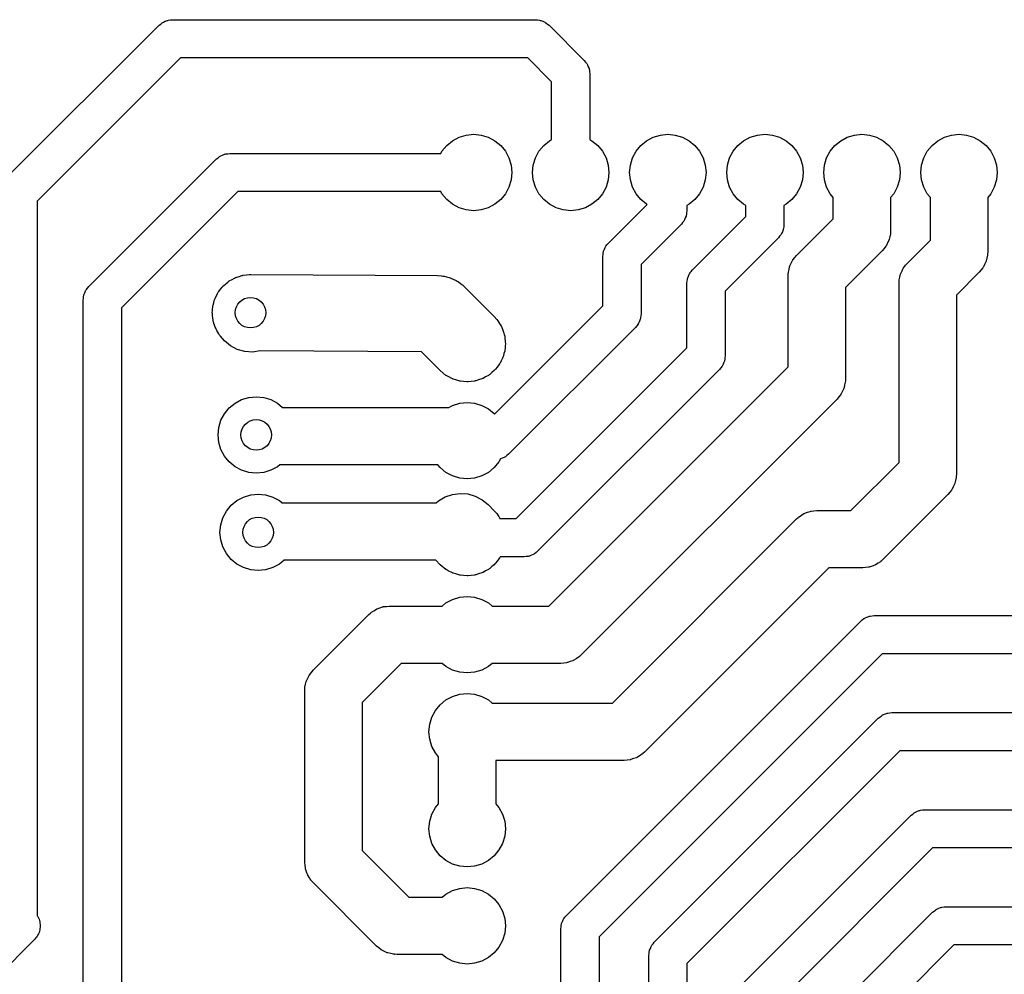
# Model space of a CAD drawing. Extents: x 62 to 248, y -138 to -62.
# Tile 9 of 10: x 203 to 229, y -107 to -82. Entities that reach past the tile are written whole.
import ezdxf

# ---------------------------------------------------------------- set-up
doc = ezdxf.new("R2010")
doc.units = 0
doc.layers.add('BLACK', color=7, linetype='CONTINUOUS')

msp = doc.modelspace()

# ---------------------------------------------------------------- linework, layer by layer
at = {"layer": 'BLACK', "linetype": 'CONTINUOUS'}
for p, q in [((202.966447, -86.166447), (207.006447, -82.126446)), ((207.006447, -82.126446), (207.049261, -82.094396)), ((207.049261, -82.094396), (207.08968, -82.059373)), ((207.08968, -82.059373), (207.106008, -82.051915)), ((207.106008, -82.051915), (207.120376, -82.041161)), ((207.120376, -82.041161), (207.170483, -82.022471)), ((207.170483, -82.022471), (207.219134, -82.000254)), ((207.219134, -82.000254), (207.236899, -81.997699)), ((207.236899, -81.997699), (207.253717, -81.991427)), ((207.253717, -81.991427), (207.307061, -81.987611)), ((207.307061, -81.987611), (207.36, -81.98)), ((207.36, -81.98), (216.86, -81.98)), ((216.86, -81.98), (216.912938, -81.987611)), ((216.912938, -81.987611), (216.966283, -81.991427)), ((216.966283, -81.991427), (216.9831, -81.997699)), ((216.9831, -81.997699), (217.000866, -82.000254)), ((217.000866, -82.000254), (217.049516, -82.022471)), ((217.049516, -82.022471), (217.099624, -82.041161)), ((217.099624, -82.041161), (217.11399, -82.051915)), ((217.11399, -82.051915), (217.13032, -82.059373)), ((217.13032, -82.059373), (217.170744, -82.0944)), ((217.170744, -82.0944), (217.213553, -82.126447)), ((217.213553, -82.126447), (218.133553, -83.046446)), ((207.567107, -82.98), (203.82, -86.727106)), ((216.652894, -82.98), (207.567107, -82.98)), ((217.28, -83.607106), (216.652894, -82.98)), ((218.133553, -83.046446), (218.165604, -83.089262)), ((218.165604, -83.089262), (218.200627, -83.12968)), ((218.200627, -83.12968), (218.208083, -83.146006)), ((218.208083, -83.146006), (218.218839, -83.160375)), ((218.218839, -83.160375), (218.237529, -83.210485)), ((218.237529, -83.210485), (218.259746, -83.259134)), ((218.259746, -83.259134), (218.2623, -83.276899)), ((218.2623, -83.276899), (218.268573, -83.293717)), ((218.268573, -83.293717), (218.272388, -83.347061)), ((218.272388, -83.347061), (218.28, -83.4)), ((218.28, -83.4), (218.28, -85.118827)), ((217.28, -85.118827), (217.28, -83.607106)), ((214.857317, -85.05612), (215.04491, -84.999215)), ((215.04491, -84.999215), (215.24, -84.98)), ((215.24, -84.98), (215.43509, -84.999215)), ((215.43509, -84.999215), (215.622683, -85.05612)), ((219.937317, -85.05612), (220.12491, -84.999215)), ((220.12491, -84.999215), (220.32, -84.98)), ((220.32, -84.98), (220.51509, -84.999215)), ((220.51509, -84.999215), (220.702683, -85.05612)), ((222.477317, -85.05612), (222.66491, -84.999215)), ((222.66491, -84.999215), (222.86, -84.98)), ((222.86, -84.98), (223.05509, -84.999215)), ((223.05509, -84.999215), (223.242683, -85.05612)), ((225.017317, -85.05612), (225.20491, -84.999215)), ((225.20491, -84.999215), (225.4, -84.98)), ((225.4, -84.98), (225.59509, -84.999215)), ((225.59509, -84.999215), (225.782683, -85.05612)), ((227.557317, -85.05612), (227.74491, -84.999215)), ((227.74491, -84.999215), (227.94, -84.98)), ((227.94, -84.98), (228.13509, -84.999215)), ((228.13509, -84.999215), (228.322683, -85.05612)), ((214.40853, -85.42443), (214.532893, -85.272893)), ((214.532893, -85.272893), (214.68443, -85.14853)), ((214.68443, -85.14853), (214.857317, -85.05612)), ((215.622683, -85.05612), (215.79557, -85.14853)), ((215.79557, -85.14853), (215.947107, -85.272893)), ((215.947107, -85.272893), (216.07147, -85.42443)), ((216.94853, -85.42443), (217.072893, -85.272893)), ((217.072893, -85.272893), (217.22443, -85.14853)), ((217.22443, -85.14853), (217.28, -85.118827)), ((218.28, -85.118827), (218.33557, -85.14853)), ((218.33557, -85.14853), (218.487107, -85.272893)), ((218.487107, -85.272893), (218.61147, -85.42443)), ((219.48853, -85.42443), (219.612893, -85.272893)), ((219.612893, -85.272893), (219.76443, -85.14853)), ((219.76443, -85.14853), (219.937317, -85.05612)), ((220.702683, -85.05612), (220.87557, -85.14853)), ((220.87557, -85.14853), (221.027107, -85.272893)), ((221.027107, -85.272893), (221.15147, -85.42443)), ((222.02853, -85.42443), (222.152893, -85.272893)), ((222.152893, -85.272893), (222.30443, -85.14853)), ((222.30443, -85.14853), (222.477317, -85.05612)), ((223.242683, -85.05612), (223.41557, -85.14853)), ((223.41557, -85.14853), (223.567107, -85.272893)), ((223.567107, -85.272893), (223.69147, -85.42443)), ((224.56853, -85.42443), (224.692893, -85.272893)), ((224.692893, -85.272893), (224.84443, -85.14853)), ((224.84443, -85.14853), (225.017317, -85.05612)), ((225.782683, -85.05612), (225.95557, -85.14853)), ((225.95557, -85.14853), (226.107107, -85.272893)), ((226.107107, -85.272893), (226.23147, -85.42443)), ((227.10853, -85.42443), (227.232893, -85.272893)), ((227.232893, -85.272893), (227.38443, -85.14853)), ((227.38443, -85.14853), (227.557317, -85.05612)), ((228.322683, -85.05612), (228.49557, -85.14853)), ((228.49557, -85.14853), (228.647107, -85.272893)), ((228.647107, -85.272893), (228.77147, -85.42443)), ((208.620375, -85.541161), (208.670485, -85.52247)), ((208.670485, -85.52247), (208.719134, -85.500254)), ((208.719134, -85.500254), (208.736899, -85.497699)), ((208.736899, -85.497699), (208.753717, -85.491427)), ((208.753717, -85.491427), (208.807061, -85.487611)), ((208.807061, -85.487611), (208.86, -85.48)), ((208.86, -85.48), (214.378827, -85.48)), ((214.378827, -85.48), (214.40853, -85.42443)), ((216.07147, -85.42443), (216.16388, -85.597317)), ((216.85612, -85.597317), (216.94853, -85.42443)), ((218.61147, -85.42443), (218.70388, -85.597317)), ((219.39612, -85.597317), (219.48853, -85.42443)), ((221.15147, -85.42443), (221.24388, -85.597317)), ((221.93612, -85.597317), (222.02853, -85.42443)), ((223.69147, -85.42443), (223.78388, -85.597317)), ((224.47612, -85.597317), (224.56853, -85.42443)), ((226.23147, -85.42443), (226.32388, -85.597317)), ((227.01612, -85.597317), (227.10853, -85.42443)), ((228.77147, -85.42443), (228.86388, -85.597317)), ((205.166447, -88.966447), (208.506446, -85.626447)), ((208.506446, -85.626447), (208.549262, -85.594395)), ((208.549262, -85.594395), (208.58968, -85.559373)), ((208.58968, -85.559373), (208.606006, -85.551916)), ((208.606006, -85.551916), (208.620375, -85.541161)), ((216.16388, -85.597317), (216.220785, -85.78491)), ((216.220785, -85.78491), (216.24, -85.98)), ((216.78, -85.98), (216.799215, -85.78491)), ((216.799215, -85.78491), (216.85612, -85.597317)), ((218.70388, -85.597317), (218.760785, -85.78491)), ((218.760785, -85.78491), (218.78, -85.98)), ((219.32, -85.98), (219.339215, -85.78491)), ((219.339215, -85.78491), (219.39612, -85.597317)), ((221.24388, -85.597317), (221.300785, -85.78491)), ((221.300785, -85.78491), (221.32, -85.98)), ((221.86, -85.98), (221.879215, -85.78491)), ((221.879215, -85.78491), (221.93612, -85.597317)), ((223.78388, -85.597317), (223.840785, -85.78491)), ((223.840785, -85.78491), (223.86, -85.98)), ((224.4, -85.98), (224.419215, -85.78491)), ((224.419215, -85.78491), (224.47612, -85.597317)), ((226.32388, -85.597317), (226.380785, -85.78491)), ((226.380785, -85.78491), (226.4, -85.98)), ((226.94, -85.98), (226.959215, -85.78491)), ((226.959215, -85.78491), (227.01612, -85.597317)), ((228.86388, -85.597317), (228.920785, -85.78491)), ((228.920785, -85.78491), (228.94, -85.98)), ((216.24, -85.98), (216.220785, -86.17509)), ((216.799215, -86.17509), (216.78, -85.98)), ((218.78, -85.98), (218.760785, -86.17509)), ((219.339215, -86.17509), (219.32, -85.98)), ((221.32, -85.98), (221.300785, -86.17509)), ((221.879215, -86.17509), (221.86, -85.98)), ((223.86, -85.98), (223.840785, -86.17509)), ((224.419215, -86.17509), (224.4, -85.98)), ((226.4, -85.98), (226.380785, -86.17509)), ((226.959215, -86.17509), (226.94, -85.98)), ((228.94, -85.98), (228.920785, -86.17509)), ((216.220785, -86.17509), (216.16388, -86.362683)), ((216.85612, -86.362683), (216.799215, -86.17509)), ((218.760785, -86.17509), (218.70388, -86.362683)), ((219.39612, -86.362683), (219.339215, -86.17509)), ((221.300785, -86.17509), (221.24388, -86.362683)), ((221.93612, -86.362683), (221.879215, -86.17509)), ((223.840785, -86.17509), (223.78388, -86.362683)), ((224.47612, -86.362683), (224.419215, -86.17509)), ((226.380785, -86.17509), (226.32388, -86.362683)), ((227.01612, -86.362683), (226.959215, -86.17509)), ((228.920785, -86.17509), (228.86388, -86.362683)), ((209.067107, -86.48), (206.02, -89.527106)), ((214.378827, -86.48), (209.067107, -86.48)), ((214.40853, -86.53557), (214.378827, -86.48)), ((214.532893, -86.687107), (214.40853, -86.53557)), ((216.07147, -86.53557), (215.947107, -86.687107)), ((216.16388, -86.362683), (216.07147, -86.53557)), ((216.94853, -86.53557), (216.85612, -86.362683)), ((217.072893, -86.687107), (216.94853, -86.53557)), ((218.61147, -86.53557), (218.487107, -86.687107)), ((218.70388, -86.362683), (218.61147, -86.53557)), ((219.48853, -86.53557), (219.39612, -86.362683)), ((219.612893, -86.687107), (219.48853, -86.53557)), ((221.15147, -86.53557), (221.027107, -86.687107)), ((221.24388, -86.362683), (221.15147, -86.53557)), ((222.02853, -86.53557), (221.93612, -86.362683)), ((222.152893, -86.687107), (222.02853, -86.53557)), ((223.69147, -86.53557), (223.567107, -86.687107)), ((223.78388, -86.362683), (223.69147, -86.53557)), ((224.56853, -86.53557), (224.47612, -86.362683)), ((224.65, -86.634841), (224.56853, -86.53557)), ((226.23147, -86.53557), (226.15, -86.634841)), ((226.32388, -86.362683), (226.23147, -86.53557)), ((227.10853, -86.53557), (227.01612, -86.362683)), ((227.19, -86.634841), (227.10853, -86.53557)), ((228.77147, -86.53557), (228.69, -86.634841)), ((228.86388, -86.362683), (228.77147, -86.53557)), ((203.82, -86.727106), (203.82, -105.435209)), ((214.68443, -86.81147), (214.532893, -86.687107)), ((214.857317, -86.90388), (214.68443, -86.81147)), ((215.79557, -86.81147), (215.622683, -86.90388)), ((215.947107, -86.687107), (215.79557, -86.81147)), ((217.22443, -86.81147), (217.072893, -86.687107)), ((217.397317, -86.90388), (217.22443, -86.81147)), ((218.33557, -86.81147), (218.162683, -86.90388)), ((218.487107, -86.687107), (218.33557, -86.81147)), ((218.766447, -87.826447), (219.775503, -86.817389)), ((219.76443, -86.81147), (219.612893, -86.687107)), ((219.775503, -86.817389), (219.76443, -86.81147)), ((220.87557, -86.81147), (220.82, -86.841172)), ((221.027107, -86.687107), (220.87557, -86.81147)), ((222.30443, -86.81147), (222.152893, -86.687107)), ((222.36, -86.841172), (222.30443, -86.81147)), ((223.41557, -86.81147), (223.36, -86.841172)), ((223.567107, -86.687107), (223.41557, -86.81147)), ((224.65, -87.18934), (224.65, -86.634841)), ((226.15, -86.634841), (226.15, -87.5)), ((227.19, -87.74934), (227.19, -86.634841)), ((228.69, -86.634841), (228.69, -88.06)), ((215.04491, -86.960785), (214.857317, -86.90388)), ((215.24, -86.98), (215.04491, -86.960785)), ((215.43509, -86.960785), (215.24, -86.98)), ((215.622683, -86.90388), (215.43509, -86.960785)), ((217.58491, -86.960785), (217.397317, -86.90388)), ((217.78, -86.98), (217.58491, -86.960785)), ((217.97509, -86.960785), (217.78, -86.98)), ((218.162683, -86.90388), (217.97509, -86.960785)), ((220.812388, -87.032938), (220.808573, -87.086283)), ((220.82, -86.98), (220.812388, -87.032938)), ((220.82, -86.841172), (220.82, -86.98)), ((222.36, -87.132894), (222.36, -86.841172)), ((223.36, -86.841172), (223.36, -87.34)), ((220.673553, -87.333554), (219.62, -88.387106)), ((220.705604, -87.290737), (220.673553, -87.333554)), ((220.740627, -87.25032), (220.705604, -87.290737)), ((220.748083, -87.233993), (220.740627, -87.25032)), ((220.758839, -87.219625), (220.748083, -87.233993)), ((220.777529, -87.169514), (220.758839, -87.219625)), ((220.799746, -87.120866), (220.777529, -87.169514)), ((220.8023, -87.1031), (220.799746, -87.120866)), ((220.808573, -87.086283), (220.8023, -87.1031)), ((220.966447, -88.526447), (222.36, -87.132894)), ((223.36, -87.34), (223.352388, -87.392938)), ((223.68967, -88.14967), (224.65, -87.18934)), ((223.288084, -87.59399), (223.280627, -87.61032)), ((223.298839, -87.579624), (223.288084, -87.59399)), ((223.317528, -87.529516), (223.298839, -87.579624)), ((223.339746, -87.480866), (223.317528, -87.529516)), ((223.3423, -87.4631), (223.339746, -87.480866)), ((223.348573, -87.446283), (223.3423, -87.4631)), ((223.352388, -87.392938), (223.348573, -87.446283)), ((226.144929, -87.58707), (226.127343, -87.661266)), ((226.145818, -87.571794), (226.144929, -87.58707)), ((226.147146, -87.565366), (226.145818, -87.571794)), ((226.15, -87.5), (226.146828, -87.554455)), ((226.146828, -87.554455), (226.147146, -87.565366)), ((218.7344, -87.869255), (218.766447, -87.826447)), ((223.213553, -87.693553), (221.82, -89.087106)), ((223.245599, -87.650744), (223.213553, -87.693553)), ((223.280627, -87.61032), (223.245599, -87.650744)), ((226.070558, -87.824633), (226.038338, -87.893733)), ((226.104769, -87.756515), (226.070558, -87.824633)), ((226.107297, -87.745844), (226.104769, -87.756515)), ((226.111931, -87.735909), (226.107297, -87.745844)), ((226.127343, -87.661266), (226.111931, -87.735909)), ((226.58967, -88.34967), (227.19, -87.74934)), ((218.627611, -88.127061), (218.631427, -88.073717)), ((218.631427, -88.073717), (218.637699, -88.056899)), ((218.637699, -88.056899), (218.640254, -88.039134)), ((218.640254, -88.039134), (218.662471, -87.990483)), ((218.662471, -87.990483), (218.681161, -87.940376)), ((218.681161, -87.940376), (218.691915, -87.926009)), ((218.691915, -87.926009), (218.699373, -87.90968)), ((218.699373, -87.90968), (218.7344, -87.869255)), ((225.93033, -88.03033), (224.97, -88.99066)), ((225.977618, -87.970524), (225.93033, -88.03033)), ((226.026616, -87.912132), (225.977618, -87.970524)), ((226.031535, -87.902335), (226.026616, -87.912132)), ((226.038338, -87.893733), (226.031535, -87.902335)), ((228.69, -88.06), (228.686828, -88.114455)), ((228.686828, -88.114455), (228.687146, -88.125366)), ((218.62, -88.18), (218.627611, -88.127061)), ((218.62, -89.472894), (218.62, -88.18)), ((223.515231, -88.423485), (223.549443, -88.35536)), ((223.549443, -88.35536), (223.581662, -88.286267)), ((223.581662, -88.286267), (223.588464, -88.277664)), ((223.588464, -88.277664), (223.593384, -88.267868)), ((223.593384, -88.267868), (223.642381, -88.209475)), ((223.642381, -88.209475), (223.68967, -88.14967)), ((226.542381, -88.409475), (226.58967, -88.34967)), ((228.644769, -88.316515), (228.610558, -88.384633)), ((228.647297, -88.305844), (228.644769, -88.316515)), ((228.651931, -88.295909), (228.647297, -88.305844)), ((228.667343, -88.221266), (228.651931, -88.295909)), ((228.684929, -88.14707), (228.667343, -88.221266)), ((228.685818, -88.131794), (228.684929, -88.14707)), ((228.687146, -88.125366), (228.685818, -88.131794)), ((219.62, -88.387106), (219.62, -89.68)), ((220.881161, -88.640376), (220.891915, -88.626009)), ((220.891915, -88.626009), (220.899373, -88.60968)), ((220.899373, -88.60968), (220.9344, -88.569255)), ((220.9344, -88.569255), (220.966447, -88.526447)), ((223.47, -88.68), (223.473171, -88.625544)), ((223.472854, -88.614634), (223.474181, -88.608205)), ((223.473171, -88.625544), (223.472854, -88.614634)), ((223.474181, -88.608205), (223.475071, -88.59293)), ((223.475071, -88.59293), (223.492657, -88.518729)), ((223.492657, -88.518729), (223.508069, -88.444092)), ((223.508069, -88.444092), (223.512701, -88.434157)), ((223.512701, -88.434157), (223.515231, -88.423485)), ((226.412701, -88.634157), (226.415231, -88.623485)), ((226.415231, -88.623485), (226.449443, -88.55536)), ((226.449443, -88.55536), (226.481662, -88.486267)), ((226.481662, -88.486267), (226.488464, -88.477664)), ((226.488464, -88.477664), (226.493384, -88.467868)), ((226.493384, -88.467868), (226.542381, -88.409475)), ((228.47033, -88.59033), (227.87, -89.19066)), ((228.517618, -88.530524), (228.47033, -88.59033)), ((228.566616, -88.472132), (228.517618, -88.530524)), ((228.571535, -88.462335), (228.566616, -88.472132)), ((228.578338, -88.453733), (228.571535, -88.462335)), ((228.610558, -88.384633), (228.578338, -88.453733)), ((208.752972, -88.893587), (208.803869, -88.847112)), ((208.803869, -88.847112), (208.819717, -88.837669)), ((208.819717, -88.837669), (208.833778, -88.825748)), ((208.833778, -88.825748), (208.839347, -88.822701)), ((208.839347, -88.822701), (208.84443, -88.81853)), ((208.84443, -88.81853), (208.916475, -88.78002)), ((208.916475, -88.78002), (208.977692, -88.743548)), ((208.977692, -88.743548), (208.995107, -88.737492)), ((208.995107, -88.737492), (209.011289, -88.72864)), ((209.011289, -88.72864), (209.014375, -88.727692)), ((209.014375, -88.727692), (209.017317, -88.72612)), ((209.017317, -88.72612), (209.099535, -88.701179)), ((209.099535, -88.701179), (209.168804, -88.677093)), ((209.168804, -88.677093), (209.186824, -88.6747)), ((209.186824, -88.6747), (209.198892, -88.67104)), ((209.198892, -88.67104), (209.204714, -88.669253)), ((209.204714, -88.669253), (209.204817, -88.669243)), ((209.204817, -88.669243), (209.20491, -88.669215)), ((209.20491, -88.669215), (209.295012, -88.66034)), ((209.295012, -88.66034), (209.369382, -88.650469)), ((209.369382, -88.650469), (209.384421, -88.651534)), ((209.384421, -88.651534), (209.4, -88.65)), ((209.4, -88.65), (209.403117, -88.650307)), ((209.403117, -88.650307), (209.406135, -88.650019)), ((209.406135, -88.650019), (214.296135, -88.680019)), ((214.296135, -88.680019), (214.397269, -88.68577)), ((214.397269, -88.68577), (214.431513, -88.693026)), ((214.431513, -88.693026), (214.46642, -88.695685)), ((214.46642, -88.695685), (214.530263, -88.713953)), ((214.530263, -88.713953), (214.595211, -88.727716)), ((214.595211, -88.727716), (214.627289, -88.741715)), ((214.627289, -88.741715), (214.66095, -88.751347)), ((214.66095, -88.751347), (214.719804, -88.78209)), ((214.719804, -88.78209), (214.780657, -88.808647)), ((214.780657, -88.808647), (214.809266, -88.828821)), ((214.809266, -88.828821), (214.840292, -88.845028)), ((214.840292, -88.845028), (214.891749, -88.886985)), ((214.891749, -88.886985), (214.946015, -88.925252)), ((220.82, -88.88), (220.827611, -88.827061)), ((220.82, -90.572893), (220.82, -88.88)), ((220.827611, -88.827061), (220.831427, -88.773717)), ((220.831427, -88.773717), (220.837699, -88.756899)), ((220.837699, -88.756899), (220.840254, -88.739134)), ((220.840254, -88.739134), (220.862471, -88.690483)), ((220.862471, -88.690483), (220.881161, -88.640376)), ((223.47, -91.06934), (223.47, -88.68)), ((226.37, -88.88), (226.373171, -88.825544)), ((226.37, -93.56934), (226.37, -88.88)), ((226.372854, -88.814634), (226.374181, -88.808205)), ((226.373171, -88.825544), (226.372854, -88.814634)), ((226.374181, -88.808205), (226.375071, -88.79293)), ((226.375071, -88.79293), (226.392657, -88.718729)), ((226.392657, -88.718729), (226.408069, -88.644092)), ((226.408069, -88.644092), (226.412701, -88.634157)), ((205.040254, -89.179134), (205.062471, -89.130483)), ((205.062471, -89.130483), (205.081161, -89.080376)), ((205.081161, -89.080376), (205.091915, -89.066009)), ((205.091915, -89.066009), (205.099373, -89.04968)), ((205.099373, -89.04968), (205.1344, -89.009255)), ((205.1344, -89.009255), (205.166447, -88.966447)), ((208.535557, -89.147268), (208.546396, -89.132342)), ((208.546396, -89.132342), (208.554617, -89.11584)), ((208.554617, -89.11584), (208.562378, -89.105939)), ((208.562378, -89.105939), (208.56853, -89.09443)), ((208.56853, -89.09443), (208.615432, -89.037279)), ((208.615432, -89.037279), (208.654452, -88.983549)), ((208.654452, -88.983549), (208.668065, -88.971118)), ((208.668065, -88.971118), (208.679447, -88.956599)), ((208.679447, -88.956599), (208.686672, -88.950472)), ((208.686672, -88.950472), (208.692893, -88.942893)), ((208.692893, -88.942893), (208.752972, -88.893587)), ((214.946015, -88.925252), (214.969976, -88.95077)), ((214.969976, -88.95077), (214.997107, -88.972893)), ((214.997107, -88.972893), (215.777101, -89.752888)), ((221.82, -89.087106), (221.82, -90.78)), ((224.97, -88.99066), (224.97, -91.38)), ((205.02, -89.32), (205.027611, -89.267061)), ((205.02, -110.772894), (205.02, -89.32)), ((205.027611, -89.267061), (205.031427, -89.213717)), ((205.031427, -89.213717), (205.037699, -89.196899)), ((205.037699, -89.196899), (205.040254, -89.179134)), ((208.419215, -89.45491), (208.438567, -89.391111)), ((208.438567, -89.391111), (208.452053, -89.33157)), ((208.452053, -89.33157), (208.459665, -89.314768)), ((208.459665, -89.314768), (208.464396, -89.296949)), ((208.464396, -89.296949), (208.47139, -89.282908)), ((208.47139, -89.282908), (208.47612, -89.267317)), ((208.47612, -89.267317), (208.509235, -89.205361)), ((208.509235, -89.205361), (208.535557, -89.147268)), ((227.87, -89.19066), (227.87, -93.88)), ((206.02, -89.527106), (206.02, -110.635209)), ((208.4, -89.65), (208.406191, -89.587141)), ((208.402233, -89.672675), (208.4, -89.65)), ((208.406191, -89.587141), (208.407359, -89.528909)), ((208.407359, -89.528909), (208.411432, -89.510921)), ((208.411432, -89.510921), (208.41248, -89.492511)), ((208.41248, -89.492511), (208.417299, -89.474355)), ((208.417299, -89.474355), (208.419215, -89.45491)), ((215.787426, -92.305467), (218.62, -89.472894)), ((208.400991, -89.694521), (208.402233, -89.672675)), ((208.403671, -89.712767), (208.400991, -89.694521)), ((208.403302, -89.731205), (208.403671, -89.712767)), ((208.413363, -89.785679), (208.403302, -89.731205)), ((208.419215, -89.84509), (208.413363, -89.785679)), ((208.426774, -89.870009), (208.419215, -89.84509)), ((208.430403, -89.894709), (208.426774, -89.870009)), ((208.436703, -89.912046), (208.430403, -89.894709)), ((208.440052, -89.930176), (208.436703, -89.912046)), ((215.777101, -89.752888), (215.777107, -89.752893)), ((215.777107, -89.752893), (215.777115, -89.752903)), ((215.777115, -89.752903), (215.845015, -89.828058)), ((215.845015, -89.828058), (215.870386, -89.866554)), ((215.870386, -89.866554), (215.90147, -89.90443)), ((215.90147, -89.90443), (215.927741, -89.95358)), ((219.558839, -89.919624), (219.548084, -89.93399)), ((219.577528, -89.869516), (219.558839, -89.919624)), ((219.599746, -89.820866), (219.577528, -89.869516)), ((219.6023, -89.8031), (219.599746, -89.820866)), ((219.608573, -89.786283), (219.6023, -89.8031)), ((219.612388, -89.732938), (219.608573, -89.786283)), ((219.62, -89.68), (219.612388, -89.732938)), ((208.459779, -89.978814), (208.440052, -89.930176)), ((208.47612, -90.032683), (208.459779, -89.978814)), ((208.489934, -90.058528), (208.47612, -90.032683)), ((208.49951, -90.084878), (208.489934, -90.058528)), ((208.509171, -90.100592), (208.49951, -90.084878)), ((208.516101, -90.117677), (208.509171, -90.100592)), ((208.56795, -90.2047), (208.516101, -90.117677)), ((215.927741, -89.95358), (215.95636, -89.997004)), ((215.95636, -89.997004), (215.972355, -90.037047)), ((215.972355, -90.037047), (215.99388, -90.077317)), ((215.99388, -90.077317), (216.011046, -90.133907)), ((216.011046, -90.133907), (216.031417, -90.184904)), ((219.473553, -90.033553), (216.153553, -93.353553)), ((219.505599, -89.990744), (219.473553, -90.033553)), ((219.540627, -89.95032), (219.505599, -89.990744)), ((219.548084, -89.93399), (219.540627, -89.95032)), ((208.58795, -90.234701), (208.56795, -90.2047)), ((208.602413, -90.252248), (208.58795, -90.234701)), ((208.605484, -90.257243), (208.602413, -90.252248)), ((208.614044, -90.26636), (208.605484, -90.257243)), ((208.716643, -90.390837), (208.614044, -90.26636)), ((208.87413, -90.517871), (208.716643, -90.390837)), ((216.031417, -90.184904), (216.038494, -90.224394)), ((216.038494, -90.224394), (216.050785, -90.26491)), ((216.050785, -90.26491), (216.056919, -90.327192)), ((216.056919, -90.327192), (216.067113, -90.384067)), ((216.067113, -90.384067), (216.066173, -90.421148)), ((216.066173, -90.421148), (216.07, -90.46)), ((209.053967, -90.610602), (208.87413, -90.517871)), ((209.248788, -90.665235), (209.053967, -90.610602)), ((209.450619, -90.679531), (209.248788, -90.665235)), ((209.651196, -90.652907), (209.450619, -90.679531)), ((209.655003, -90.651583), (209.651196, -90.652907)), ((213.873248, -90.677461), (209.655003, -90.651583)), ((214.362888, -91.167101), (213.873248, -90.677461)), ((216.050785, -90.65509), (216.030568, -90.721735)), ((216.054288, -90.619518), (216.050785, -90.65509)), ((216.061988, -90.586339), (216.054288, -90.619518)), ((216.063522, -90.525762), (216.061988, -90.586339)), ((216.07, -90.46), (216.063522, -90.525762)), ((216.352894, -95.04), (220.82, -90.572893)), ((215.959326, -90.907327), (215.931773, -90.967296)), ((215.99388, -90.842683), (215.959326, -90.907327)), ((216.003304, -90.811612), (215.99388, -90.842683)), ((216.01625, -90.783439), (216.003304, -90.811612)), ((216.030568, -90.721735), (216.01625, -90.783439)), ((221.799746, -90.920866), (221.77753, -90.969512)), ((221.802299, -90.903104), (221.799746, -90.920866)), ((221.808574, -90.886283), (221.802299, -90.903104)), ((221.812389, -90.832929), (221.808574, -90.886283)), ((221.82, -90.78), (221.812389, -90.832929)), ((214.362893, -91.167107), (214.362888, -91.167101)), ((214.51443, -91.29147), (214.362893, -91.167107)), ((215.777107, -91.167107), (215.714479, -91.218503)), ((215.793561, -91.147056), (215.777107, -91.167107)), ((215.812014, -91.130386), (215.793561, -91.147056)), ((215.852578, -91.075144), (215.812014, -91.130386)), ((215.90147, -91.01557), (215.852578, -91.075144)), ((215.915234, -90.989818), (215.90147, -91.01557)), ((215.931773, -90.967296), (215.915234, -90.989818)), ((221.673554, -91.133553), (216.913553, -95.893553)), ((217.20934, -97.33), (223.47, -91.06934)), ((221.705603, -91.090738), (221.673554, -91.133553)), ((221.740627, -91.05032), (221.705603, -91.090738)), ((221.748084, -91.033991), (221.740627, -91.05032)), ((221.758839, -91.019624), (221.748084, -91.033991)), ((221.77753, -90.969512), (221.758839, -91.019624)), ((214.517284, -91.292995), (214.51443, -91.29147)), ((214.519708, -91.294972), (214.517284, -91.292995)), ((214.57575, -91.324246), (214.519708, -91.294972)), ((214.687317, -91.38388), (214.57575, -91.324246)), ((214.693505, -91.385757), (214.687317, -91.38388)), ((214.699051, -91.388654), (214.693505, -91.385757)), ((214.769615, -91.408844), (214.699051, -91.388654)), ((214.87491, -91.440785), (214.769615, -91.408844)), ((214.884568, -91.441736), (214.87491, -91.440785)), ((214.893581, -91.444315), (214.884568, -91.441736)), ((214.969292, -91.450081), (214.893581, -91.444315)), ((215.07, -91.46), (214.969292, -91.450081)), ((215.082878, -91.458731), (215.07, -91.46)), ((215.095333, -91.45968), (215.082878, -91.458731)), ((215.17067, -91.450084), (215.095333, -91.45968)), ((215.26509, -91.440785), (215.17067, -91.450084)), ((215.28058, -91.436085), (215.26509, -91.440785)), ((215.296048, -91.434116), (215.28058, -91.436085)), ((215.366809, -91.409929), (215.296048, -91.434116)), ((215.452683, -91.38388), (215.366809, -91.409929)), ((215.469824, -91.374717), (215.452683, -91.38388)), ((215.487509, -91.368673), (215.469824, -91.374717)), ((215.550433, -91.331631), (215.487509, -91.368673)), ((215.62557, -91.29147), (215.550433, -91.331631)), ((215.643109, -91.277076), (215.62557, -91.29147)), ((215.661877, -91.266028), (215.643109, -91.277076)), ((215.714479, -91.218503), (215.661877, -91.266028)), ((224.965818, -91.451794), (224.964929, -91.46707)), ((224.967146, -91.445366), (224.965818, -91.451794)), ((224.97, -91.38), (224.966828, -91.434455)), ((224.966828, -91.434455), (224.967146, -91.445366)), ((224.890556, -91.704639), (224.858338, -91.773733)), ((224.924769, -91.636515), (224.890556, -91.704639)), ((224.927298, -91.625842), (224.924769, -91.636515)), ((224.931931, -91.615908), (224.927298, -91.625842)), ((224.947342, -91.54127), (224.931931, -91.615908)), ((224.964929, -91.46707), (224.947342, -91.54127)), ((208.99443, -92.01853), (209.167317, -91.92612)), ((209.167317, -91.92612), (209.35491, -91.869215)), ((209.35491, -91.869215), (209.55, -91.85)), ((209.55, -91.85), (209.74509, -91.869215)), ((209.74509, -91.869215), (209.932683, -91.92612)), ((209.932683, -91.92612), (210.10557, -92.01853)), ((224.75033, -91.91033), (218.05033, -98.61033)), ((224.797618, -91.850524), (224.75033, -91.91033)), ((224.846616, -91.792132), (224.797618, -91.850524)), ((224.851535, -91.782335), (224.846616, -91.792132)), ((224.858338, -91.773733), (224.851535, -91.782335)), ((208.71853, -92.29443), (208.842893, -92.142893)), ((208.842893, -92.142893), (208.99443, -92.01853)), ((210.10557, -92.01853), (210.241397, -92.13)), ((210.241397, -92.13), (214.586515, -92.13)), ((214.586515, -92.13), (214.687317, -92.07612)), ((214.687317, -92.07612), (214.87491, -92.019215)), ((214.87491, -92.019215), (215.07, -92)), ((215.07, -92), (215.26509, -92.019215)), ((215.26509, -92.019215), (215.452683, -92.07612)), ((215.452683, -92.07612), (215.62557, -92.16853)), ((215.62557, -92.16853), (215.777107, -92.292893)), ((208.569215, -92.65491), (208.62612, -92.467317)), ((208.62612, -92.467317), (208.71853, -92.29443)), ((215.777107, -92.292893), (215.787426, -92.305467)), ((208.55, -92.85), (208.569215, -92.65491)), ((208.569215, -93.04509), (208.55, -92.85)), ((208.62612, -93.232683), (208.569215, -93.04509)), ((208.71853, -93.40557), (208.62612, -93.232683)), ((208.842893, -93.557107), (208.71853, -93.40557)), ((215.942364, -93.479061), (215.90147, -93.55557)), ((215.989516, -93.457528), (215.942364, -93.479061)), ((216.039624, -93.438839), (215.989516, -93.457528)), ((216.05399, -93.428084), (216.039624, -93.438839)), ((216.07032, -93.420627), (216.05399, -93.428084)), ((216.110744, -93.385599), (216.07032, -93.420627)), ((216.153553, -93.353553), (216.110744, -93.385599)), ((208.99443, -93.68147), (208.842893, -93.557107)), ((209.167317, -93.77388), (208.99443, -93.68147)), ((209.35491, -93.830785), (209.167317, -93.77388)), ((209.932683, -93.77388), (209.74509, -93.830785)), ((210.10557, -93.68147), (209.932683, -93.77388)), ((210.168286, -93.63), (210.10557, -93.68147)), ((214.299613, -93.63), (210.168286, -93.63)), ((214.362893, -93.707107), (214.299613, -93.63)), ((214.51443, -93.83147), (214.362893, -93.707107)), ((215.777107, -93.707107), (215.62557, -93.83147)), ((215.90147, -93.55557), (215.777107, -93.707107)), ((225.10934, -94.83), (226.37, -93.56934)), ((209.55, -93.85), (209.35491, -93.830785)), ((209.74509, -93.830785), (209.55, -93.85)), ((214.687317, -93.92388), (214.51443, -93.83147)), ((214.87491, -93.980785), (214.687317, -93.92388)), ((215.07, -94), (214.87491, -93.980785)), ((215.26509, -93.980785), (215.07, -94)), ((215.452683, -93.92388), (215.26509, -93.980785)), ((215.62557, -93.83147), (215.452683, -93.92388)), ((227.847343, -94.041266), (227.831931, -94.115909)), ((227.864929, -93.96707), (227.847343, -94.041266)), ((227.865818, -93.951794), (227.864929, -93.96707)), ((227.867146, -93.945366), (227.865818, -93.951794)), ((227.87, -93.88), (227.866828, -93.934455)), ((227.866828, -93.934455), (227.867146, -93.945366)), ((227.746616, -94.292132), (227.697618, -94.350524)), ((227.751535, -94.282335), (227.746616, -94.292132)), ((227.758338, -94.273733), (227.751535, -94.282335)), ((227.790558, -94.204633), (227.758338, -94.273733)), ((227.824769, -94.136515), (227.790558, -94.204633)), ((227.827297, -94.125844), (227.824769, -94.136515)), ((227.831931, -94.115909), (227.827297, -94.125844)), ((209.04443, -94.56853), (209.217317, -94.47612)), ((209.217317, -94.47612), (209.40491, -94.419215)), ((209.40491, -94.419215), (209.6, -94.4)), ((209.6, -94.4), (209.79509, -94.419215)), ((209.79509, -94.419215), (209.982683, -94.47612)), ((209.982683, -94.47612), (210.15557, -94.56853)), ((214.318123, -94.573972), (214.492491, -94.471327)), ((214.492491, -94.471327), (214.683952, -94.405884)), ((214.683952, -94.405884), (214.884667, -94.380321)), ((214.884667, -94.380321), (215.08642, -94.395685)), ((215.08642, -94.395685), (215.28095, -94.451347)), ((215.28095, -94.451347), (215.460292, -94.545028)), ((215.460292, -94.545028), (215.617107, -94.672893)), ((227.65033, -94.41033), (225.95033, -96.11033)), ((227.697618, -94.350524), (227.65033, -94.41033)), ((208.76853, -94.84443), (208.892893, -94.692893)), ((208.892893, -94.692893), (209.04443, -94.56853)), ((210.15557, -94.56853), (210.230472, -94.63)), ((210.230472, -94.63), (214.256108, -94.63)), ((214.256108, -94.63), (214.318123, -94.573972)), ((215.617107, -94.672893), (215.777107, -94.832893)), ((208.619215, -95.20491), (208.67612, -95.017317)), ((208.67612, -95.017317), (208.76853, -94.84443)), ((215.777107, -94.832893), (215.845015, -94.908058)), ((215.845015, -94.908058), (215.870386, -94.946555)), ((215.870386, -94.946555), (215.90147, -94.98443)), ((215.90147, -94.98443), (215.927739, -95.033576)), ((215.927739, -95.033576), (215.931973, -95.04)), ((215.931973, -95.04), (216.352894, -95.04)), ((218.86934, -99.87), (223.68967, -95.04967)), ((223.68967, -95.04967), (223.730418, -95.013406)), ((223.730418, -95.013406), (223.737909, -95.005467)), ((223.737909, -95.005467), (223.743392, -95.00186)), ((223.743392, -95.00186), (223.754823, -94.991688)), ((223.754823, -94.991688), (223.819719, -94.95166)), ((223.819719, -94.95166), (223.883401, -94.909776)), ((223.883401, -94.909776), (223.893704, -94.906025)), ((223.893704, -94.906025), (223.903036, -94.90027)), ((223.903036, -94.90027), (223.975396, -94.876291)), ((223.975396, -94.876291), (224.047038, -94.850216)), ((224.047038, -94.850216), (224.057928, -94.848943)), ((224.057928, -94.848943), (224.068337, -94.845494)), ((224.068337, -94.845494), (224.144275, -94.83885)), ((224.144275, -94.83885), (224.22, -94.83)), ((224.22, -94.83), (225.10934, -94.83)), ((208.6, -95.4), (208.619215, -95.20491)), ((208.619215, -95.59509), (208.6, -95.4)), ((208.67612, -95.782683), (208.619215, -95.59509)), ((208.76853, -95.95557), (208.67612, -95.782683)), ((208.892893, -96.107107), (208.76853, -95.95557)), ((215.90147, -96.09557), (215.852568, -96.155157)), ((215.915238, -96.06981), (215.90147, -96.09557)), ((215.931772, -96.047295), (215.915238, -96.06981)), ((215.935124, -96.04), (215.931772, -96.047295)), ((216.56, -96.04), (215.935124, -96.04)), ((216.612938, -96.032388), (216.56, -96.04)), ((216.666283, -96.028573), (216.612938, -96.032388)), ((216.6831, -96.0223), (216.666283, -96.028573)), ((216.700866, -96.019746), (216.6831, -96.0223)), ((216.749516, -95.997528), (216.700866, -96.019746)), ((216.799624, -95.978839), (216.749516, -95.997528)), ((216.81399, -95.968084), (216.799624, -95.978839)), ((216.83032, -95.960627), (216.81399, -95.968084)), ((216.870744, -95.925599), (216.83032, -95.960627)), ((216.913553, -95.893553), (216.870744, -95.925599)), ((209.04443, -96.23147), (208.892893, -96.107107)), ((209.217317, -96.32388), (209.04443, -96.23147)), ((209.40491, -96.380785), (209.217317, -96.32388)), ((209.982683, -96.32388), (209.79509, -96.380785)), ((210.15557, -96.23147), (209.982683, -96.32388)), ((210.279212, -96.13), (210.15557, -96.23147)), ((214.245786, -96.13), (210.279212, -96.13)), ((214.362893, -96.247107), (214.245786, -96.13)), ((214.51443, -96.37147), (214.362893, -96.247107)), ((215.643109, -96.357075), (215.62557, -96.37147)), ((215.661877, -96.346028), (215.643109, -96.357075)), ((215.714475, -96.298507), (215.661877, -96.346028)), ((215.777107, -96.247107), (215.714475, -96.298507)), ((215.793564, -96.227053), (215.777107, -96.247107)), ((215.812014, -96.210385), (215.793564, -96.227053)), ((215.852568, -96.155157), (215.812014, -96.210385)), ((224.53066, -96.33), (219.71033, -101.15033)), ((225.42, -96.33), (224.53066, -96.33)), ((225.495725, -96.321149), (225.42, -96.33)), ((225.571663, -96.314506), (225.495725, -96.321149)), ((225.582071, -96.311056), (225.571663, -96.314506)), ((225.592962, -96.309784), (225.582071, -96.311056)), ((225.664609, -96.283706), (225.592962, -96.309784)), ((225.736963, -96.25973), (225.664609, -96.283706)), ((225.746293, -96.253974), (225.736963, -96.25973)), ((225.756599, -96.250224), (225.746293, -96.253974)), ((225.820287, -96.208335), (225.756599, -96.250224)), ((225.885177, -96.168312), (225.820287, -96.208335)), ((225.896607, -96.158139), (225.885177, -96.168312)), ((225.902091, -96.154533), (225.896607, -96.158139)), ((225.909581, -96.146593), (225.902091, -96.154533)), ((225.95033, -96.11033), (225.909581, -96.146593)), ((209.6, -96.4), (209.40491, -96.380785)), ((209.79509, -96.380785), (209.6, -96.4)), ((214.517281, -96.372993), (214.51443, -96.37147)), ((214.519707, -96.374972), (214.517281, -96.372993)), ((214.575767, -96.404255), (214.519707, -96.374972)), ((214.687317, -96.46388), (214.575767, -96.404255)), ((214.693507, -96.465757), (214.687317, -96.46388)), ((214.69905, -96.468653), (214.693507, -96.465757)), ((214.769574, -96.488832), (214.69905, -96.468653)), ((214.87491, -96.520785), (214.769574, -96.488832)), ((214.884572, -96.521736), (214.87491, -96.520785)), ((214.89358, -96.524314), (214.884572, -96.521736)), ((214.96925, -96.530076), (214.89358, -96.524314)), ((215.07, -96.54), (214.96925, -96.530076)), ((215.082884, -96.53873), (215.07, -96.54)), ((215.095333, -96.539679), (215.082884, -96.53873)), ((215.170648, -96.530086), (215.095333, -96.539679)), ((215.26509, -96.520785), (215.170648, -96.530086)), ((215.280581, -96.516085), (215.26509, -96.520785)), ((215.296048, -96.514116), (215.280581, -96.516085)), ((215.366799, -96.489932), (215.296048, -96.514116)), ((215.452683, -96.46388), (215.366799, -96.489932)), ((215.469829, -96.454715), (215.452683, -96.46388)), ((215.487509, -96.448672), (215.469829, -96.454715)), ((215.550422, -96.411637), (215.487509, -96.448672)), ((215.62557, -96.37147), (215.550422, -96.411637)), ((214.687317, -97.15612), (214.87491, -97.099215)), ((214.87491, -97.099215), (215.07, -97.08)), ((215.07, -97.08), (215.26509, -97.099215)), ((215.26509, -97.099215), (215.452683, -97.15612)), ((212.713037, -97.400269), (212.785408, -97.376287)), ((212.785408, -97.376287), (212.857038, -97.350216)), ((212.857038, -97.350216), (212.867928, -97.348943)), ((212.867928, -97.348943), (212.878337, -97.345494)), ((212.878337, -97.345494), (212.954289, -97.338849)), ((212.954289, -97.338849), (213.03, -97.33)), ((213.03, -97.33), (214.415158, -97.33)), ((214.415158, -97.33), (214.51443, -97.24853)), ((214.51443, -97.24853), (214.687317, -97.15612)), ((215.452683, -97.15612), (215.62557, -97.24853)), ((215.62557, -97.24853), (215.724842, -97.33)), ((215.724842, -97.33), (217.20934, -97.33)), ((211.03967, -99.00967), (212.49967, -97.54967)), ((212.49967, -97.54967), (212.540415, -97.513409)), ((212.540415, -97.513409), (212.547909, -97.505467)), ((212.547909, -97.505467), (212.553395, -97.501858)), ((212.553395, -97.501858), (212.564824, -97.491688)), ((212.564824, -97.491688), (212.629714, -97.451662)), ((212.629714, -97.451662), (212.693401, -97.409776)), ((212.693401, -97.409776), (212.703702, -97.406026)), ((212.703702, -97.406026), (212.713037, -97.400269)), ((225.466006, -97.651916), (225.480375, -97.641161)), ((225.480375, -97.641161), (225.530485, -97.62247)), ((225.530485, -97.62247), (225.579134, -97.600254)), ((225.579134, -97.600254), (225.596899, -97.597699)), ((225.596899, -97.597699), (225.613717, -97.591427)), ((225.613717, -97.591427), (225.667061, -97.587611)), ((225.667061, -97.587611), (225.72, -97.58)), ((225.72, -97.58), (229.448827, -97.58)), ((217.666447, -105.426447), (225.366446, -97.726447)), ((225.366446, -97.726447), (225.409262, -97.694395)), ((225.409262, -97.694395), (225.44968, -97.659373)), ((225.44968, -97.659373), (225.466006, -97.651916)), ((217.985177, -98.668312), (217.920287, -98.708335)), ((217.996607, -98.658139), (217.985177, -98.668312)), ((218.002091, -98.654533), (217.996607, -98.658139)), ((218.009581, -98.646593), (218.002091, -98.654533)), ((218.05033, -98.61033), (218.009581, -98.646593)), ((225.927107, -98.58), (218.52, -105.987106)), ((229.448827, -98.58), (225.927107, -98.58)), ((213.34066, -98.83), (212.32, -99.85066)), ((214.415158, -98.83), (213.34066, -98.83)), ((214.51443, -98.91147), (214.415158, -98.83)), ((214.687317, -99.00388), (214.51443, -98.91147)), ((215.62557, -98.91147), (215.452683, -99.00388)), ((215.724842, -98.83), (215.62557, -98.91147)), ((217.52, -98.83), (215.724842, -98.83)), ((217.595725, -98.821149), (217.52, -98.83)), ((217.671663, -98.814506), (217.595725, -98.821149)), ((217.682071, -98.811056), (217.671663, -98.814506)), ((217.692962, -98.809784), (217.682071, -98.811056)), ((217.764609, -98.783706), (217.692962, -98.809784)), ((217.836963, -98.75973), (217.764609, -98.783706)), ((217.846293, -98.753974), (217.836963, -98.75973)), ((217.856599, -98.750224), (217.846293, -98.753974)), ((217.920287, -98.708335), (217.856599, -98.750224)), ((210.899443, -99.21536), (210.931662, -99.146267)), ((210.931662, -99.146267), (210.938464, -99.137664)), ((210.938464, -99.137664), (210.943384, -99.127868)), ((210.943384, -99.127868), (210.992381, -99.069475)), ((210.992381, -99.069475), (211.03967, -99.00967)), ((214.87491, -99.060785), (214.687317, -99.00388)), ((215.07, -99.08), (214.87491, -99.060785)), ((215.26509, -99.060785), (215.07, -99.08)), ((215.452683, -99.00388), (215.26509, -99.060785)), ((210.825071, -99.45293), (210.842658, -99.378726)), ((210.842658, -99.378726), (210.858069, -99.304092)), ((210.858069, -99.304092), (210.862701, -99.294157)), ((210.862701, -99.294157), (210.865231, -99.283485)), ((210.865231, -99.283485), (210.899443, -99.21536)), ((210.82, -99.54), (210.823171, -99.485544)), ((210.82, -104.04), (210.82, -99.54)), ((210.822854, -99.474634), (210.824181, -99.468205)), ((210.823171, -99.485544), (210.822854, -99.474634)), ((210.824181, -99.468205), (210.825071, -99.45293)), ((214.51443, -99.78853), (214.687317, -99.69612)), ((214.687317, -99.69612), (214.87491, -99.639215)), ((214.87491, -99.639215), (215.07, -99.62)), ((215.07, -99.62), (215.26509, -99.639215)), ((215.26509, -99.639215), (215.452683, -99.69612)), ((215.452683, -99.69612), (215.62557, -99.78853)), ((212.32, -99.85066), (212.32, -103.72934)), ((214.23853, -100.06443), (214.362893, -99.912893)), ((214.362893, -99.912893), (214.51443, -99.78853)), ((215.62557, -99.78853), (215.724842, -99.87)), ((215.724842, -99.87), (218.86934, -99.87)), ((214.14612, -100.237317), (214.23853, -100.06443)), ((225.869262, -100.234395), (225.90968, -100.199373)), ((225.90968, -100.199373), (225.926006, -100.191916)), ((225.926006, -100.191916), (225.940375, -100.181161)), ((225.940375, -100.181161), (225.990485, -100.16247)), ((225.990485, -100.16247), (226.039134, -100.140254)), ((226.039134, -100.140254), (226.056899, -100.137699)), ((226.056899, -100.137699), (226.073717, -100.131427)), ((226.073717, -100.131427), (226.127061, -100.127611)), ((226.127061, -100.127611), (226.18, -100.12)), ((226.18, -100.12), (229.448827, -100.12)), ((214.07, -100.62), (214.089215, -100.42491)), ((214.089215, -100.42491), (214.14612, -100.237317)), ((219.966447, -106.126447), (225.826446, -100.266447)), ((225.826446, -100.266447), (225.869262, -100.234395)), ((214.089215, -100.81509), (214.07, -100.62)), ((214.14612, -101.002683), (214.089215, -100.81509)), ((214.23853, -101.17557), (214.14612, -101.002683)), ((214.32, -101.274841), (214.23853, -101.17557)), ((219.580287, -101.248335), (219.516599, -101.290224)), ((219.645177, -101.208312), (219.580287, -101.248335)), ((219.656607, -101.198139), (219.645177, -101.208312)), ((219.662091, -101.194533), (219.656607, -101.198139)), ((219.669581, -101.186593), (219.662091, -101.194533)), ((219.71033, -101.15033), (219.669581, -101.186593)), ((226.387107, -101.12), (220.82, -106.687106)), ((229.448827, -101.12), (226.387107, -101.12)), ((214.32, -102.505158), (214.32, -101.274841)), ((219.18, -101.37), (215.82, -101.37)), ((215.82, -101.37), (215.82, -102.505158)), ((219.255725, -101.361149), (219.18, -101.37)), ((219.331663, -101.354506), (219.255725, -101.361149)), ((219.342071, -101.351056), (219.331663, -101.354506)), ((219.352962, -101.349784), (219.342071, -101.351056)), ((219.424609, -101.323706), (219.352962, -101.349784)), ((219.496963, -101.29973), (219.424609, -101.323706)), ((219.506293, -101.293974), (219.496963, -101.29973)), ((219.516599, -101.290224), (219.506293, -101.293974)), ((214.23853, -102.60443), (214.32, -102.505158)), ((215.82, -102.505158), (215.90147, -102.60443)), ((214.089215, -102.96491), (214.14612, -102.777317)), ((214.14612, -102.777317), (214.23853, -102.60443)), ((215.90147, -102.60443), (215.99388, -102.777317)), ((215.99388, -102.777317), (216.050785, -102.96491)), ((226.686447, -102.806446), (226.729261, -102.774396)), ((226.729261, -102.774396), (226.76968, -102.739373)), ((226.76968, -102.739373), (226.786008, -102.731915)), ((226.786008, -102.731915), (226.800376, -102.721161)), ((226.800376, -102.721161), (226.850487, -102.702469)), ((226.850487, -102.702469), (226.899134, -102.680254)), ((226.899134, -102.680254), (226.916895, -102.6777)), ((226.916895, -102.6777), (226.933717, -102.671426)), ((226.933717, -102.671426), (226.98707, -102.66761)), ((226.98707, -102.66761), (227.04, -102.66)), ((227.04, -102.66), (229.448827, -102.66)), ((214.07, -103.16), (214.089215, -102.96491)), ((216.050785, -102.96491), (216.07, -103.16)), ((222.066447, -107.426447), (226.686447, -102.806446)), ((214.089215, -103.35509), (214.07, -103.16)), ((216.07, -103.16), (216.050785, -103.35509)), ((214.14612, -103.542683), (214.089215, -103.35509)), ((214.23853, -103.71557), (214.14612, -103.542683)), ((215.99388, -103.542683), (215.90147, -103.71557)), ((216.050785, -103.35509), (215.99388, -103.542683)), ((212.32, -103.72934), (213.54066, -104.95)), ((214.362893, -103.867107), (214.23853, -103.71557)), ((215.90147, -103.71557), (215.777107, -103.867107)), ((227.247107, -103.66), (222.92, -107.987106)), ((229.448827, -103.66), (227.247107, -103.66)), ((210.82885, -104.115725), (210.82, -104.04)), ((214.51443, -103.99147), (214.362893, -103.867107)), ((214.687317, -104.08388), (214.51443, -103.99147)), ((214.87491, -104.140785), (214.687317, -104.08388)), ((215.452683, -104.08388), (215.26509, -104.140785)), ((215.62557, -103.99147), (215.452683, -104.08388)), ((215.777107, -103.867107), (215.62557, -103.99147)), ((210.835494, -104.191663), (210.82885, -104.115725)), ((210.838943, -104.202071), (210.835494, -104.191663)), ((210.840216, -104.212962), (210.838943, -104.202071)), ((210.866293, -104.284609), (210.840216, -104.212962)), ((210.89027, -104.356963), (210.866293, -104.284609)), ((215.07, -104.16), (214.87491, -104.140785)), ((215.26509, -104.140785), (215.07, -104.16)), ((210.896025, -104.366293), (210.89027, -104.356963)), ((210.899776, -104.376599), (210.896025, -104.366293)), ((210.941664, -104.440287), (210.899776, -104.376599)), ((210.981688, -104.505177), (210.941664, -104.440287)), ((210.99186, -104.516607), (210.981688, -104.505177)), ((210.995467, -104.522091), (210.99186, -104.516607)), ((211.003406, -104.529581), (210.995467, -104.522091)), ((211.03967, -104.57033), (211.003406, -104.529581)), ((212.69967, -106.23033), (211.03967, -104.57033)), ((214.51443, -104.86853), (214.687317, -104.77612)), ((214.687317, -104.77612), (214.87491, -104.719215)), ((214.87491, -104.719215), (215.07, -104.7)), ((215.07, -104.7), (215.26509, -104.719215)), ((215.26509, -104.719215), (215.452683, -104.77612)), ((215.452683, -104.77612), (215.62557, -104.86853)), ((213.54066, -104.95), (214.415158, -104.95)), ((214.415158, -104.95), (214.51443, -104.86853)), ((215.62557, -104.86853), (215.777107, -104.992893)), ((215.777107, -104.992893), (215.90147, -105.14443)), ((215.90147, -105.14443), (215.99388, -105.317317)), ((215.99388, -105.317317), (216.050785, -105.50491)), ((224.566447, -108.026447), (227.246446, -105.346447)), ((227.246446, -105.346447), (227.289262, -105.314395)), ((227.289262, -105.314395), (227.32968, -105.279373)), ((227.32968, -105.279373), (227.346006, -105.271916)), ((227.346006, -105.271916), (227.360375, -105.261161)), ((227.360375, -105.261161), (227.410485, -105.24247)), ((227.410485, -105.24247), (227.459134, -105.220254)), ((227.459134, -105.220254), (227.476899, -105.217699)), ((227.476899, -105.217699), (227.493717, -105.211427)), ((227.493717, -105.211427), (227.547061, -105.207611)), ((227.547061, -105.207611), (227.6, -105.2)), ((227.6, -105.2), (229.448827, -105.2)), ((203.82, -105.435209), (203.838839, -105.460376)), ((203.838839, -105.460376), (203.851334, -105.493877)), ((203.851334, -105.493877), (203.868475, -105.525268)), ((203.868475, -105.525268), (203.876077, -105.560214)), ((203.876077, -105.560214), (203.888573, -105.593717)), ((203.888573, -105.593717), (203.891124, -105.629384)), ((203.891124, -105.629384), (203.898726, -105.66433)), ((216.050785, -105.50491), (216.07, -105.7)), ((217.540254, -105.639134), (217.562471, -105.590483)), ((217.562471, -105.590483), (217.581161, -105.540376)), ((217.581161, -105.540376), (217.591915, -105.526009)), ((217.591915, -105.526009), (217.599373, -105.50968)), ((217.599373, -105.50968), (217.6344, -105.469255)), ((217.6344, -105.469255), (217.666447, -105.426447)), ((203.868475, -105.874732), (203.851334, -105.906121)), ((203.876077, -105.839785), (203.868475, -105.874732)), ((203.888573, -105.806283), (203.876077, -105.839785)), ((203.891124, -105.770615), (203.888573, -105.806283)), ((203.898726, -105.73567), (203.891124, -105.770615)), ((203.898726, -105.66433), (203.896174, -105.7)), ((203.896174, -105.7), (203.898726, -105.73567)), ((216.07, -105.7), (216.050785, -105.89509)), ((217.52, -105.78), (217.527611, -105.727061)), ((217.52, -109.072893), (217.52, -105.78)), ((217.527611, -105.727061), (217.531427, -105.673717)), ((217.531427, -105.673717), (217.537699, -105.656899)), ((217.537699, -105.656899), (217.540254, -105.639134)), ((203.753553, -106.053553), (186.953553, -122.853553)), ((203.774982, -106.024926), (203.753553, -106.053553)), ((203.80027, -105.999639), (203.774982, -106.024926)), ((203.817409, -105.96825), (203.80027, -105.999639)), ((203.838839, -105.939624), (203.817409, -105.96825)), ((203.851334, -105.906121), (203.838839, -105.939624)), ((215.99388, -106.082683), (215.90147, -106.25557)), ((216.050785, -105.89509), (215.99388, -106.082683)), ((218.52, -105.987106), (218.52, -109.28)), ((219.9344, -106.169255), (219.966447, -106.126447)), ((212.759468, -106.277612), (212.69967, -106.23033)), ((212.817868, -106.326616), (212.759468, -106.277612)), ((212.827667, -106.331537), (212.817868, -106.326616)), ((212.836268, -106.338338), (212.827667, -106.331537)), ((212.905365, -106.370558), (212.836268, -106.338338)), ((212.973485, -106.404769), (212.905365, -106.370558)), ((212.984153, -106.407297), (212.973485, -106.404769)), ((212.994092, -106.411932), (212.984153, -106.407297)), ((215.777107, -106.407107), (215.62557, -106.53147)), ((215.90147, -106.25557), (215.777107, -106.407107)), ((219.827611, -106.427061), (219.831427, -106.373717)), ((219.831427, -106.373717), (219.837699, -106.356899)), ((219.837699, -106.356899), (219.840254, -106.339134)), ((219.840254, -106.339134), (219.862471, -106.290483)), ((219.862471, -106.290483), (219.881161, -106.240376)), ((219.881161, -106.240376), (219.891915, -106.226009)), ((219.891915, -106.226009), (219.899373, -106.20968)), ((219.899373, -106.20968), (219.9344, -106.169255)), ((227.807107, -106.2), (225.42, -108.587106)), ((229.448827, -106.2), (227.807107, -106.2)), ((213.068747, -106.427347), (212.994092, -106.411932)), ((213.14293, -106.444929), (213.068747, -106.427347)), ((213.158205, -106.445818), (213.14293, -106.444929)), ((213.164634, -106.447146), (213.158205, -106.445818)), ((213.175544, -106.446828), (213.164634, -106.447146)), ((213.23, -106.45), (213.175544, -106.446828)), ((214.415158, -106.45), (213.23, -106.45)), ((214.51443, -106.53147), (214.415158, -106.45)), ((214.687317, -106.62388), (214.51443, -106.53147)), ((214.87491, -106.680785), (214.687317, -106.62388)), ((215.452683, -106.62388), (215.26509, -106.680785)), ((215.62557, -106.53147), (215.452683, -106.62388)), ((219.82, -106.48), (219.827611, -106.427061)), ((219.82, -110.272893), (219.82, -106.48)), ((215.07, -106.7), (214.87491, -106.680785)), ((215.26509, -106.680785), (215.07, -106.7)), ((220.82, -106.687106), (220.82, -110.48))]:
    msp.add_line(p, q, dxfattribs=at)
at = {"layer": 'BLACK'}
for centre in [(209.4, -89.65), (209.55, -92.85), (209.6, -95.4)]:
    msp.add_circle(centre, 0.4, dxfattribs=at)

doc.saveas('drawing.dxf')
